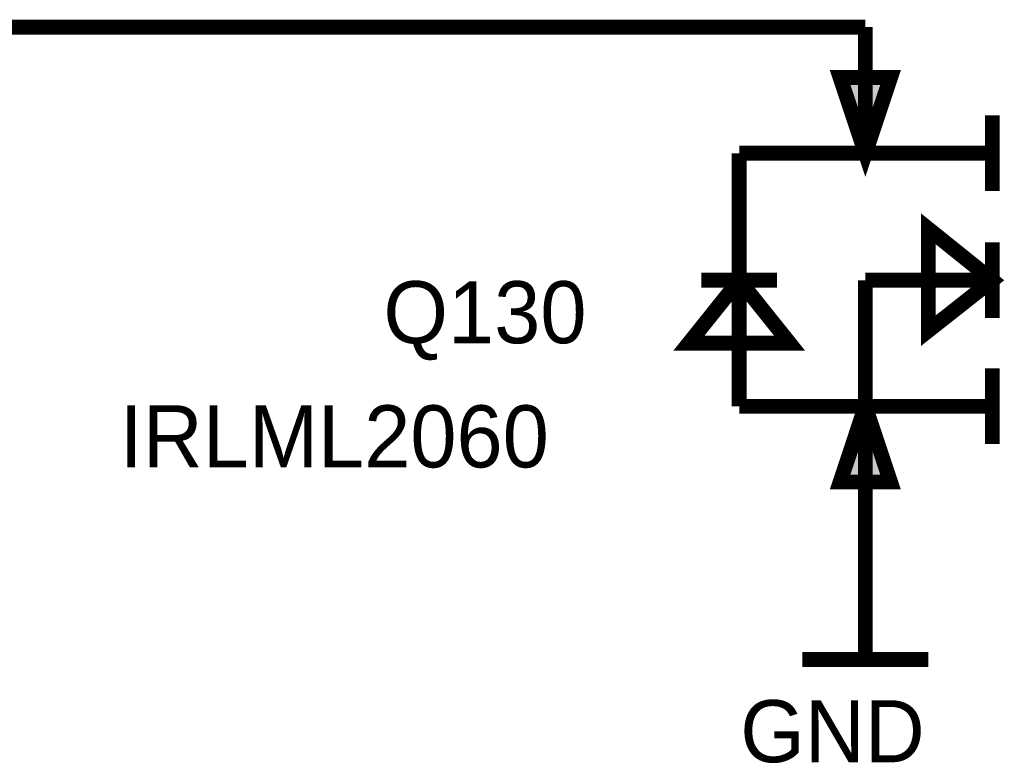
# Model space of a CAD drawing. Header units: inches. Extents: x 0 to 292, y 0 to 193.
# Tile 71 of 256: x 100 to 119, y 60 to 75. Entities that reach past the tile are written whole.
import ezdxf

# ---------------------------------------------------------------- set-up
doc = ezdxf.new("R2010")
doc.units = ezdxf.units.IN
doc.layers.add('Sheet', color=255, linetype='Continuous')

msp = doc.modelspace()

# ---------------------------------------------------------------- linework, layer by layer
at = {"layer": 'Sheet'}
for points in [[(116.61, 75.275, 0.3, 0.3, 0), (93.463, 75.275, 0.3, 0.3, 0)], [(116.61, 72.741, 0.3, 0.3, 0), (116.61, 75.275, 0.3, 0.3, 0)], [(119.162, 71.981, 0.3, 0.3, 0), (119.162, 73.501, 0.3, 0.3, 0)], [(114.077, 70.188, 0.3, 0.3, 0), (114.077, 72.741, 0.3, 0.3, 0)], [(114.077, 72.741, 0.3, 0.3, 0), (116.61, 72.741, 0.3, 0.3, 0)], [(116.61, 72.741, 0.3, 0.3, 0), (119.162, 72.741, 0.3, 0.3, 0)], [(119.162, 70.948, 0.3, 0.3, 0), (119.162, 69.427, 0.3, 0.3, 0)], [(113.317, 70.188, 0.3, 0.3, 0), (114.837, 70.188, 0.3, 0.3, 0)], [(114.077, 67.654, 0.3, 0.3, 0), (114.077, 70.188, 0.3, 0.3, 0)], [(116.61, 70.188, 0.3, 0.3, 0), (119.162, 70.188, 0.3, 0.3, 0)], [(116.61, 70.188, 0.3, 0.3, 0), (116.61, 67.654, 0.3, 0.3, 0)], [(119.162, 68.414, 0.3, 0.3, 0), (119.162, 66.894, 0.3, 0.3, 0)], [(114.077, 67.654, 0.3, 0.3, 0), (116.61, 67.654, 0.3, 0.3, 0)], [(116.61, 67.654, 0.3, 0.3, 0), (116.61, 65.12, 0.3, 0.3, 0)], [(116.61, 67.654, 0.3, 0.3, 0), (119.162, 67.654, 0.3, 0.3, 0)], [(116.61, 65.12, 0.3, 0.3, 0), (116.61, 62.566, 0.3, 0.3, 0)], [(115.344, 62.566, 0.3, 0.3, 0), (117.877, 62.566, 0.3, 0.3, 0)]]:
    msp.add_lwpolyline(points, format="xyseb", dxfattribs=at)
for points in [[(116.104, 74.261, 0.3, 0.3, 0), (116.61, 72.741, 0.3, 0.3, 0), (117.117, 74.261, 0.3, 0.3, 0), (116.104, 74.261, 0.3, 0.3, 0)], [(116.104, 74.261, 0.0991, 0.0991, 0), (116.61, 72.741, 0.0991, 0.0991, 0), (117.117, 74.261, 0.0991, 0.0991, 0), (116.104, 74.261, 0.0991, 0.0991, 0)], [(117.877, 69.174, 0.3, 0.3, 0), (117.877, 71.221, 0.3, 0.3, 0), (119.162, 70.188, 0.3, 0.3, 0), (117.877, 69.174, 0.3, 0.3, 0)], [(117.877, 69.174, 0.0991, 0.0991, 0), (117.877, 71.221, 0.0991, 0.0991, 0), (119.162, 70.188, 0.0991, 0.0991, 0), (117.877, 69.174, 0.0991, 0.0991, 0)], [(115.09, 68.921, 0.3, 0.3, 0), (113.064, 68.921, 0.3, 0.3, 0), (114.077, 70.188, 0.3, 0.3, 0), (115.09, 68.921, 0.3, 0.3, 0)], [(115.09, 68.921, 0.0991, 0.0991, 0), (113.064, 68.921, 0.0991, 0.0991, 0), (114.077, 70.188, 0.0991, 0.0991, 0), (115.09, 68.921, 0.0991, 0.0991, 0)], [(116.104, 66.133, 0.3, 0.3, 0), (116.61, 67.654, 0.3, 0.3, 0), (117.117, 66.133, 0.3, 0.3, 0), (116.104, 66.133, 0.3, 0.3, 0)], [(116.104, 66.133, 0.0991, 0.0991, 0), (116.61, 67.654, 0.0991, 0.0991, 0), (117.117, 66.133, 0.0991, 0.0991, 0), (116.104, 66.133, 0.0991, 0.0991, 0)]]:
    msp.add_lwpolyline(points, format="xyseb", close=True, dxfattribs=at)
for points in [[(116.019, 74.318), (116.596, 72.587), (117.173, 74.318)], [(117.173, 66.091), (116.596, 67.821), (116.019, 66.091)]]:
    msp.add_solid(points, dxfattribs=at)

# ---------------------------------------------------------------- texts
for s, p in [('Q130', (106.927, 68.921)), ('IRLML2060', (101.627, 66.426)), ('GND', (114.097, 60.5))]:
    msp.add_text(s, height=1.2474, dxfattribs=at).set_placement(p)

doc.saveas('drawing.dxf')
